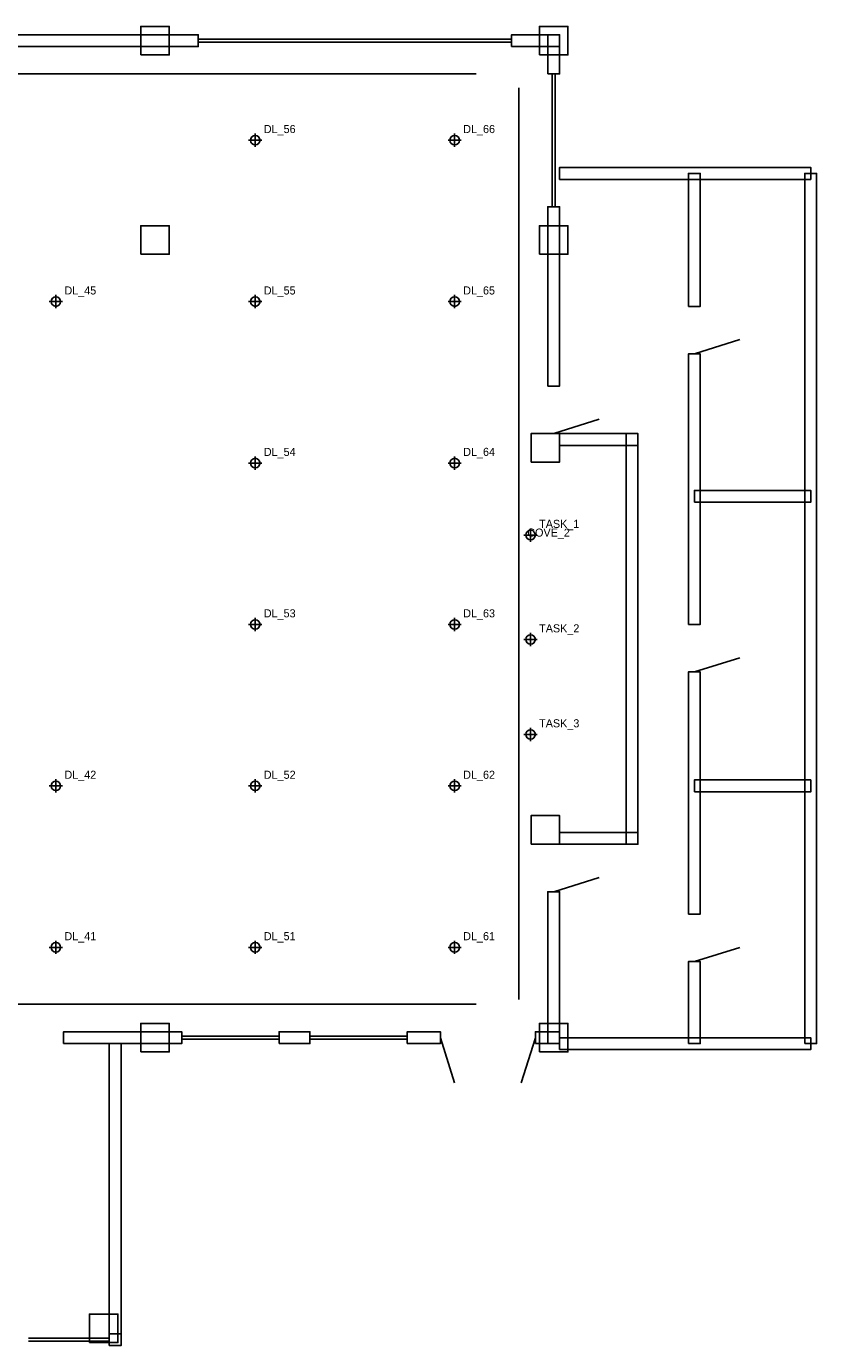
# Model space of a CAD drawing. Header units: metres. Extents: x 19.5 to 51.6, y 7.5 to 39.3.
# Tile 2 of 2: x 35 to 51.6, y 8.8 to 36.6. Entities that reach past the tile are written whole.
import ezdxf

# ---------------------------------------------------------------- set-up
doc = ezdxf.new("R2010")
doc.units = ezdxf.units.M
for name, color, linetype in [('00_SOURCE_ARCHITECTURE', 8, 'Continuous'), ('01_GENERAL_DL', 2, 'Continuous'), ('02_RECEPTION_TASK', 1, 'Continuous'), ('03_COVE', 3, 'Continuous'), ('05_IDS', 7, 'Continuous')]:
    doc.layers.add(name, color=color, linetype=linetype)

msp = doc.modelspace()

# ---------------------------------------------------------------- linework, layer by layer
at = {"layer": '00_SOURCE_ARCHITECTURE'}
for p, q in [((38.6, 36.327), (45.2, 36.327)), ((38.6, 36.267), (45.2, 36.267)), ((46.057, 32.799), (46.057, 35.595)), ((46.117, 32.799), (46.117, 35.595)), ((49.05, 29.7), (50.004, 30)), ((46.087, 28.022), (47.041, 28.322)), ((49.05, 23), (50.004, 23.3)), ((46.087, 18.372), (47.041, 18.672)), ((49.05, 16.9), (50.004, 17.2)), ((38.25, 15.327), (40.3, 15.327)), ((40.95, 15.327), (43, 15.327)), ((43.7, 15.297), (44, 14.343)), ((45.7, 15.297), (45.4, 14.343)), ((38.25, 15.267), (40.3, 15.267)), ((40.95, 15.267), (43, 15.267)), ((35.02, 8.967), (36.72, 8.967)), ((35.02, 8.907), (36.72, 8.907))]:
    msp.add_line(p, q, dxfattribs=at)
for points in [[(28.2, 36.172), (38.6, 36.172), (38.6, 36.422), (28.2, 36.422)], [(37.387, 35.997), (37.987, 35.997), (37.987, 36.597), (37.387, 36.597)], [(45.2, 36.172), (46.212, 36.172), (46.212, 36.422), (45.2, 36.422)], [(45.787, 35.997), (46.387, 35.997), (46.387, 36.597), (45.787, 36.597)], [(45.962, 35.595), (45.962, 36.422), (46.212, 36.422), (46.212, 35.595)], [(46.212, 33.375), (51.5, 33.375), (51.5, 33.625), (46.212, 33.625)], [(48.925, 30.7), (48.925, 33.5), (49.175, 33.5), (49.175, 30.7)], [(51.375, 15.172), (51.375, 33.5), (51.625, 33.5), (51.625, 15.172)], [(45.962, 29.022), (45.962, 32.799), (46.212, 32.799), (46.212, 29.022)], [(37.387, 31.797), (37.987, 31.797), (37.987, 32.397), (37.387, 32.397)], [(45.787, 31.797), (46.387, 31.797), (46.387, 32.397), (45.787, 32.397)], [(48.925, 24), (48.925, 29.7), (49.175, 29.7), (49.175, 24)], [(45.61, 27.42), (46.21, 27.42), (46.21, 28.02), (45.61, 28.02)], [(46.212, 27.772), (47.862, 27.772), (47.862, 28.022), (46.212, 28.022)], [(47.612, 19.372), (47.612, 28.022), (47.862, 28.022), (47.862, 19.372)], [(49.05, 26.575), (51.5, 26.575), (51.5, 26.825), (49.05, 26.825)], [(48.925, 17.9), (48.925, 23), (49.175, 23), (49.175, 17.9)], [(49.05, 20.475), (51.5, 20.475), (51.5, 20.725), (49.05, 20.725)], [(45.61, 19.374), (46.21, 19.374), (46.21, 19.974), (45.61, 19.974)], [(46.212, 19.372), (47.862, 19.372), (47.862, 19.622), (46.212, 19.622)], [(45.962, 15.172), (45.962, 18.372), (46.212, 18.372), (46.212, 15.172)], [(48.925, 15.172), (48.925, 16.9), (49.175, 16.9), (49.175, 15.172)], [(37.387, 14.997), (37.987, 14.997), (37.987, 15.597), (37.387, 15.597)], [(45.787, 14.997), (46.387, 14.997), (46.387, 15.597), (45.787, 15.597)], [(35.762, 15.172), (38.25, 15.172), (38.25, 15.422), (35.762, 15.422)], [(40.3, 15.172), (40.95, 15.172), (40.95, 15.422), (40.3, 15.422)], [(43, 15.172), (43.7, 15.172), (43.7, 15.422), (43, 15.422)], [(45.7, 15.172), (46.212, 15.172), (46.212, 15.422), (45.7, 15.422)], [(46.212, 15.047), (51.5, 15.047), (51.5, 15.297), (46.212, 15.297)], [(36.722, 8.812), (36.722, 15.172), (36.972, 15.172), (36.972, 8.812)], [(36.307, 8.877), (36.907, 8.877), (36.907, 9.477), (36.307, 9.477)], [(36.72, 8.812), (36.972, 8.812), (36.972, 9.062), (36.72, 9.062)]]:
    msp.add_lwpolyline(points, close=True, dxfattribs=at)
at = {"layer": '01_GENERAL_DL'}
for p, q in [((39.66, 34.2), (39.94, 34.2)), ((39.8, 34.06), (39.8, 34.34)), ((43.86, 34.2), (44.14, 34.2)), ((44, 34.06), (44, 34.34)), ((35.6, 30.66), (35.6, 30.94)), ((39.8, 30.66), (39.8, 30.94)), ((44, 30.66), (44, 30.94)), ((35.46, 30.8), (35.74, 30.8)), ((39.66, 30.8), (39.94, 30.8)), ((43.86, 30.8), (44.14, 30.8)), ((39.8, 27.26), (39.8, 27.54)), ((44, 27.26), (44, 27.54)), ((39.66, 27.4), (39.94, 27.4)), ((43.86, 27.4), (44.14, 27.4)), ((39.66, 24), (39.94, 24)), ((39.8, 23.86), (39.8, 24.14)), ((43.86, 24), (44.14, 24)), ((44, 23.86), (44, 24.14)), ((35.46, 20.6), (35.74, 20.6)), ((35.6, 20.46), (35.6, 20.74)), ((39.66, 20.6), (39.94, 20.6)), ((39.8, 20.46), (39.8, 20.74)), ((43.86, 20.6), (44.14, 20.6)), ((44, 20.46), (44, 20.74)), ((35.6, 17.06), (35.6, 17.34)), ((39.8, 17.06), (39.8, 17.34)), ((44, 17.06), (44, 17.34)), ((35.46, 17.2), (35.74, 17.2)), ((39.66, 17.2), (39.94, 17.2)), ((43.86, 17.2), (44.14, 17.2))]:
    msp.add_line(p, q, dxfattribs=at)
for centre in [(39.8, 34.2), (44, 34.2), (35.6, 30.8), (39.8, 30.8), (44, 30.8), (39.8, 27.4), (44, 27.4), (39.8, 24), (44, 24), (35.6, 20.6), (39.8, 20.6), (44, 20.6), (35.6, 17.2), (39.8, 17.2), (44, 17.2)]:
    msp.add_circle(centre, 0.1, dxfattribs=at)
at = {"layer": '02_RECEPTION_TASK'}
for p, q in [((45.46, 25.884), (45.74, 25.884)), ((45.6, 25.744), (45.6, 26.024)), ((45.46, 23.684), (45.74, 23.684)), ((45.6, 23.544), (45.6, 23.824)), ((45.46, 21.684), (45.74, 21.684)), ((45.6, 21.544), (45.6, 21.824))]:
    msp.add_line(p, q, dxfattribs=at)
for centre in [(45.6, 25.884), (45.6, 23.684), (45.6, 21.684)]:
    msp.add_circle(centre, 0.1, dxfattribs=at)
at = {"layer": '03_COVE'}
for p, q in [((22.45, 35.6), (44.45, 35.6)), ((45.35, 16.1), (45.35, 35.3)), ((22.45, 16), (44.45, 16))]:
    msp.add_line(p, q, dxfattribs=at)

# ---------------------------------------------------------------- texts
at = {"layer": '05_IDS'}
for s, p in [('DL_56', (39.98, 34.35)), ('DL_66', (44.18, 34.35)), ('DL_45', (35.78, 30.95)), ('DL_55', (39.98, 30.95)), ('DL_65', (44.18, 30.95)), ('DL_54', (39.98, 27.55)), ('DL_64', (44.18, 27.55)), ('TASK_1', (45.78, 26.034)), ('COVE_2', (45.53, 25.85)), ('DL_53', (39.98, 24.15)), ('DL_63', (44.18, 24.15)), ('TASK_2', (45.78, 23.834)), ('TASK_3', (45.78, 21.834)), ('DL_42', (35.78, 20.75)), ('DL_52', (39.98, 20.75)), ('DL_62', (44.18, 20.75)), ('DL_41', (35.78, 17.35)), ('DL_51', (39.98, 17.35)), ('DL_61', (44.18, 17.35))]:
    msp.add_text(s, height=0.17, dxfattribs=at).set_placement(p)

doc.saveas('drawing.dxf')
